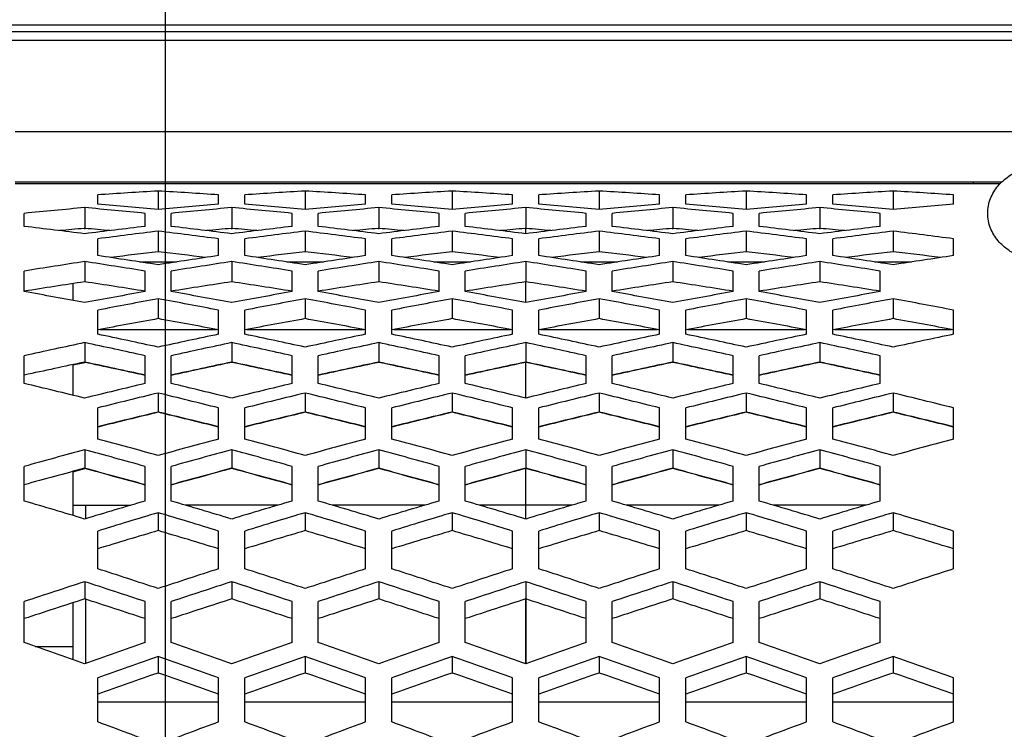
# Model space of a CAD drawing. Header units: millimetres. Extents: x 0 to 420, y 0 to 297.
# Tile 69 of 100: x 202 to 209, y 214 to 219. Entities that reach past the tile are written whole.
import ezdxf

# ---------------------------------------------------------------- set-up
doc = ezdxf.new("R2010")
doc.units = ezdxf.units.MM
doc.header["$LTSCALE"] = 23.1
doc.layers.get('0').update_dxf_attribs({"linetype": 'CONTINUOUS'})
doc.layers.add('03___PRT_ALL_CURVES', color=7, linetype='CONTINUOUS')
doc.layers.add('DIM_PILOTEES', color=7, linetype='CONTINUOUS')
doc.styles.get("Standard").update_dxf_attribs({"font": 'txt', "width": 0.7})
doc.dimstyles.new('DIMSTYLE_5', dxfattribs={"dimtxt": 2.5, "dimasz": 3.5, "dimexe": 2, "dimexo": 0, "dimtad": 1, "dimlfac": 5, "dimdsep": 46, "dimtxsty": 'Standard', "dimblk": '_FILLED', "dimblk1": '_FILLED', "dimblk2": '_FILLED', "dimcen": 0, "dimazin": 2, "dimtp": 0.5, "dimtm": 0.5, "dimtfac": 1, "dimtofl": 0, "dimtmove": 0, "dimatfit": 3, "dimldrblk": '_FILLED', "dimfxl": 0, "dimtolj": 1, "dimarcsym": 0})
doc.dimstyles.new('DIMSTYLE_6', dxfattribs={"dimtxt": 2.5, "dimasz": 3.5, "dimexe": 2, "dimexo": 0, "dimtad": 1, "dimdec": 1, "dimlfac": 5, "dimdsep": 46, "dimtxsty": 'Standard', "dimblk": '_FILLED', "dimblk1": '_FILLED', "dimblk2": '_FILLED', "dimcen": 0, "dimazin": 2, "dimtp": 0.5, "dimtm": 0.5, "dimtfac": 1, "dimtdec": 1, "dimtofl": 0, "dimtmove": 0, "dimatfit": 3, "dimldrblk": '_FILLED', "dimfxl": 0, "dimtolj": 1, "dimarcsym": 0})
doc.dimstyles.new('DIMSTYLE_7', dxfattribs={"dimtxt": 2.5, "dimasz": 3.5, "dimexe": 2, "dimexo": 0, "dimtad": 1, "dimdec": 1, "dimlfac": 5, "dimdsep": 46, "dimtxsty": 'Standard', "dimblk": '_FILLED', "dimblk1": '_FILLED', "dimblk2": '_FILLED', "dimcen": 0, "dimazin": 2, "dimtp": 0.3, "dimtm": 0.3, "dimtfac": 1, "dimtdec": 1, "dimtofl": 0, "dimtmove": 0, "dimatfit": 3, "dimldrblk": '_FILLED', "dimfxl": 0, "dimtolj": 1, "dimarcsym": 0})

# ---------------------------------------------------------------- blocks, each defined once
blk = doc.blocks.new('_FILLED')
at = {"color": 0, "linetype": 'ByBlock'}
blk.add_solid([(0, 0), (-1, 0.1429), (-1, -0.1429)], dxfattribs=at)
blk = doc.blocks.new('*D6')
at = {"layer": 'DIM_PILOTEES', "color": 2, "linetype": 'Continuous'}
for p, q in [((190.4522, 210.298), (190.4522, 242.3919)), ((243.7115, 216.8011), (243.7115, 242.3919)), ((190.4522, 240.3919), (217.0818, 240.3919)), ((243.7115, 240.3919), (217.0818, 240.3919))]:
    blk.add_line(p, q, dxfattribs=at)
at = {"layer": 'DIM_PILOTEES', "color": 2, "linetype": 'Continuous', "xscale": 3.5, "yscale": 3.5, "zscale": 3.5, "rotation": 180}
blk.add_blockref('_FILLED', (190.4522, 240.3919), dxfattribs=at)
at = {"layer": 'DIM_PILOTEES', "color": 2, "linetype": 'Continuous', "xscale": 3.5, "yscale": 3.5, "zscale": 3.5}
blk.add_blockref('_FILLED', (243.7115, 240.3919), dxfattribs=at)
at = {"layer": 'DIM_PILOTEES', "color": 2, "linetype": 'Continuous', "insert": (217.0818, 243.5169), "char_height": 2.5, "width": 13.660714, "attachment_point": 2, "line_spacing_factor": 0.9}
blk.add_mtext('{\\ftxt;\\W0.0001;\\H0.0001;\\~}{\\ftxt;\\W3.6428571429;\\H2.5; }{\\ftxt;\\W0.0001;\\H0.0001;\\~}', dxfattribs=at)
blk = doc.blocks.new('*D7')
at = {"layer": 'DIM_PILOTEES', "color": 2, "linetype": 'Continuous'}
for p, q in [((190.4522, 210.298), (190.4522, 237.3919)), ((230.5015, 217.3631), (230.5015, 237.3919)), ((190.4522, 235.3919), (210.4768, 235.3919)), ((230.5015, 235.3919), (210.4768, 235.3919))]:
    blk.add_line(p, q, dxfattribs=at)
at = {"layer": 'DIM_PILOTEES', "color": 2, "linetype": 'Continuous', "xscale": 3.5, "yscale": 3.5, "zscale": 3.5, "rotation": 180}
blk.add_blockref('_FILLED', (190.4522, 235.3919), dxfattribs=at)
at = {"layer": 'DIM_PILOTEES', "color": 2, "linetype": 'Continuous', "xscale": 3.5, "yscale": 3.5, "zscale": 3.5}
blk.add_blockref('_FILLED', (230.5015, 235.3919), dxfattribs=at)
at = {"layer": 'DIM_PILOTEES', "color": 2, "linetype": 'Continuous', "insert": (210.4768, 238.5169), "char_height": 2.5, "width": 13.928571, "attachment_point": 2, "line_spacing_factor": 0.9}
blk.add_mtext('{\\ftxt;\\W0.0001;\\H0.0001;\\~}{\\ftxt;\\W3.7142857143;\\H2.5; }{\\ftxt;\\W0.0001;\\H0.0001;\\~}', dxfattribs=at)
blk = doc.blocks.new('*D8')
at = {"layer": 'DIM_PILOTEES', "color": 2, "linetype": 'Continuous'}
for p, q in [((202.748, 205.089), (202.748, 232.3919)), ((219.8549, 205.089), (219.8549, 232.3919)), ((202.748, 230.3919), (211.3015, 230.3919)), ((219.8549, 230.3919), (211.3015, 230.3919))]:
    blk.add_line(p, q, dxfattribs=at)
at = {"layer": 'DIM_PILOTEES', "color": 2, "linetype": 'Continuous', "xscale": 3.5, "yscale": 3.5, "zscale": 3.5, "rotation": 180}
blk.add_blockref('_FILLED', (202.748, 230.3919), dxfattribs=at)
at = {"layer": 'DIM_PILOTEES', "color": 2, "linetype": 'Continuous', "xscale": 3.5, "yscale": 3.5, "zscale": 3.5}
blk.add_blockref('_FILLED', (219.8549, 230.3919), dxfattribs=at)
at = {"layer": 'DIM_PILOTEES', "color": 2, "linetype": 'Continuous', "insert": (211.3015, 233.5169), "char_height": 2.5, "width": 10.446429, "attachment_point": 2, "line_spacing_factor": 0.9}
blk.add_mtext('{\\ftxt;\\W0.0001;\\H0.0001;\\~}{\\ftxt;\\W2.7857142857;\\H2.5; }{\\ftxt;\\W0.0001;\\H0.0001;\\~}', dxfattribs=at)

msp = doc.modelspace()

# ---------------------------------------------------------------- linework, layer by layer
at = {"color": 7, "linetype": 'Continuous'}
for p, q in [((209.9015, 219.1724), (200.9104, 219.1724)), ((209.9015, 219.122), (200.9112, 219.122)), ((209.9015, 219.055), (200.9065, 219.055)), ((209.9015, 218.3581), (201.6015, 218.3581)), ((209.1187, 217.9757), (201.6015, 217.9757)), ((209.1054, 217.9622), (201.6015, 217.9622)), ((208.9015, 217.9757), (208.9015, 217.9622)), ((202.2315, 217.807), (202.2315, 217.8776)), ((202.6915, 217.907), (202.6914, 217.7657)), ((202.6915, 217.907), (202.6915, 217.7657)), ((203.1515, 217.807), (203.1515, 217.8776)), ((203.3515, 217.807), (203.3515, 217.8776)), ((203.8115, 217.907), (203.8114, 217.7657)), ((203.8115, 217.907), (203.8115, 217.7657)), ((204.2715, 217.807), (204.2715, 217.8776)), ((204.4715, 217.807), (204.4715, 217.8776)), ((204.9315, 217.907), (204.9314, 217.7657)), ((204.9315, 217.907), (204.9315, 217.7657)), ((205.3915, 217.807), (205.3915, 217.8776)), ((205.5915, 217.807), (205.5915, 217.8776)), ((206.0515, 217.907), (206.0514, 217.7657)), ((206.0515, 217.907), (206.0515, 217.7657)), ((206.5115, 217.807), (206.5115, 217.8776)), ((206.7115, 217.807), (206.7115, 217.8776)), ((207.1715, 217.907), (207.1714, 217.7657)), ((207.1715, 217.907), (207.1715, 217.7657)), ((207.6315, 217.807), (207.6315, 217.8776)), ((207.8315, 217.807), (207.8315, 217.8776)), ((208.2915, 217.907), (208.2914, 217.7657)), ((208.2915, 217.907), (208.2915, 217.7657)), ((208.7515, 217.807), (208.7515, 217.8776)), ((202.1315, 217.7805), (202.1315, 217.6225)), ((203.2515, 217.7805), (203.2515, 217.6225)), ((204.3715, 217.7805), (204.3715, 217.6225)), ((205.4915, 217.7805), (205.4915, 217.6225)), ((206.6115, 217.7805), (206.6115, 217.6225)), ((207.7315, 217.7805), (207.7315, 217.6225)), ((201.6715, 217.637), (201.6715, 217.7366)), ((202.5915, 217.637), (202.5915, 217.7366)), ((202.7915, 217.637), (202.7915, 217.7366)), ((203.7115, 217.637), (203.7115, 217.7366)), ((203.9115, 217.637), (203.9115, 217.7366)), ((204.8315, 217.637), (204.8315, 217.7366)), ((205.0315, 217.637), (205.0315, 217.7366)), ((205.9515, 217.637), (205.9515, 217.7366)), ((206.1515, 217.637), (206.1515, 217.7366)), ((207.0715, 217.637), (207.0715, 217.7366)), ((207.2715, 217.637), (207.2715, 217.7366)), ((208.1915, 217.637), (208.1915, 217.7366)), ((202.1277, 217.6221), (202.1315, 217.6225)), ((202.1315, 217.6225), (202.1352, 217.6221)), ((203.2477, 217.6221), (203.2515, 217.6225)), ((203.2515, 217.6225), (203.2552, 217.6221)), ((204.3677, 217.6221), (204.3715, 217.6225)), ((204.3715, 217.6225), (204.3752, 217.6221)), ((205.4877, 217.6221), (205.4915, 217.6225)), ((205.4915, 217.6225), (205.4952, 217.6221)), ((206.6077, 217.6221), (206.6115, 217.6225)), ((206.6115, 217.6225), (206.6152, 217.6221)), ((207.7277, 217.6221), (207.7315, 217.6225)), ((207.7315, 217.6225), (207.7352, 217.6221)), ((202.6915, 217.601), (202.6915, 217.4446)), ((203.8115, 217.601), (203.8115, 217.4446)), ((204.9315, 217.601), (204.9315, 217.4446)), ((206.0515, 217.601), (206.0515, 217.4446)), ((207.1715, 217.601), (207.1715, 217.4446)), ((208.2915, 217.601), (208.2915, 217.4446)), ((202.2315, 217.4145), (202.2315, 217.5427)), ((203.1515, 217.4145), (203.1515, 217.5427)), ((203.3515, 217.4145), (203.3515, 217.5427)), ((204.2715, 217.4145), (204.2715, 217.5427)), ((204.4715, 217.4145), (204.4715, 217.5427)), ((205.3915, 217.4145), (205.3915, 217.5427)), ((205.5915, 217.4145), (205.5915, 217.5427)), ((206.5115, 217.4145), (206.5115, 217.5427)), ((206.7115, 217.4145), (206.7115, 217.5427)), ((207.6315, 217.4145), (207.6315, 217.5427)), ((207.8315, 217.4145), (207.8315, 217.5427)), ((208.7515, 217.4145), (208.7515, 217.5427)), ((202.1315, 217.3691), (202.1315, 217.2149)), ((202.5509, 217.3663), (202.8321, 217.3663)), ((203.2515, 217.3691), (203.2515, 217.2149)), ((203.6709, 217.3663), (203.9521, 217.3663)), ((204.3715, 217.3691), (204.3715, 217.2149)), ((204.7909, 217.3663), (205.0721, 217.3663)), ((205.4915, 217.3691), (205.4915, 217.2154)), ((205.9109, 217.3663), (206.1921, 217.3663)), ((206.6115, 217.3691), (206.6115, 217.2149)), ((207.0309, 217.3663), (207.3121, 217.3663)), ((207.7315, 217.3691), (207.7315, 217.2149)), ((208.1509, 217.3663), (208.4321, 217.3663)), ((201.6715, 217.1401), (201.6715, 217.2966)), ((202.5915, 217.1401), (202.5915, 217.2966)), ((202.7915, 217.1401), (202.7915, 217.2966)), ((203.7115, 217.1401), (203.7115, 217.2966)), ((203.9115, 217.1401), (203.9115, 217.2966)), ((204.8315, 217.1401), (204.8315, 217.2966)), ((205.0315, 217.1401), (205.0315, 217.2966)), ((205.9515, 217.1401), (205.9515, 217.2966)), ((206.1515, 217.1401), (206.1515, 217.2966)), ((207.0715, 217.1401), (207.0715, 217.2966)), ((207.2715, 217.1401), (207.2715, 217.2966)), ((208.1915, 217.1401), (208.1915, 217.2966)), ((202.0415, 217.2011), (202.0415, 217.0728)), ((202.6915, 217.0855), (202.6915, 216.9339)), ((203.8115, 217.0855), (203.8115, 216.9339)), ((204.9315, 217.0855), (204.9315, 216.9339)), ((206.0515, 217.0855), (206.0515, 216.9339)), ((207.1715, 217.0855), (207.1715, 216.9339)), ((208.2915, 217.0855), (208.2915, 216.9339)), ((202.2315, 216.8147), (202.2315, 216.999)), ((203.1515, 216.8147), (203.1515, 216.999)), ((203.3515, 216.8147), (203.3515, 216.999)), ((204.2715, 216.8147), (204.2715, 216.999)), ((204.4715, 216.8147), (204.4715, 216.999)), ((205.3915, 216.8147), (205.3915, 216.999)), ((205.5915, 216.8147), (205.5915, 216.999)), ((206.5115, 216.8147), (206.5115, 216.999)), ((206.7115, 216.8147), (206.7115, 216.999)), ((207.6315, 216.8147), (207.6315, 216.999)), ((207.8315, 216.8147), (207.8315, 216.999)), ((208.7515, 216.8147), (208.7515, 216.999)), ((202.2477, 216.8512), (203.1352, 216.8512)), ((203.3677, 216.8512), (204.2552, 216.8512)), ((204.4877, 216.8512), (205.3752, 216.8512)), ((205.6077, 216.8512), (206.4952, 216.8512)), ((206.7277, 216.8512), (207.6152, 216.8512)), ((207.8477, 216.8512), (208.7352, 216.8512)), ((202.1315, 216.7511), (202.1315, 216.6026)), ((203.2515, 216.7511), (203.2515, 216.6026)), ((204.3715, 216.7511), (204.3715, 216.6026)), ((205.4915, 216.7511), (205.4915, 216.6032)), ((206.6115, 216.7511), (206.6115, 216.6026)), ((207.7315, 216.7511), (207.7315, 216.6026)), ((201.6715, 216.4394), (201.6715, 216.6508)), ((202.5915, 216.4394), (202.5915, 216.6508)), ((202.7915, 216.4394), (202.7915, 216.6508)), ((203.7115, 216.4394), (203.7115, 216.6508)), ((203.9115, 216.4394), (203.9115, 216.6508)), ((204.8315, 216.4394), (204.8315, 216.6508)), ((205.0315, 216.4394), (205.0315, 216.6508)), ((205.9515, 216.4394), (205.9515, 216.6508)), ((206.1515, 216.4394), (206.1515, 216.6508)), ((207.0715, 216.4394), (207.0715, 216.6508)), ((207.2715, 216.4394), (207.2715, 216.6508)), ((208.1915, 216.4394), (208.1915, 216.6508)), ((202.0415, 216.5814), (202.1315, 216.6005)), ((202.0415, 216.5834), (202.0415, 216.3501)), ((202.6915, 216.367), (202.6915, 216.2219)), ((203.8115, 216.367), (203.8115, 216.2219)), ((204.9315, 216.367), (204.9315, 216.2219)), ((206.0515, 216.367), (206.0515, 216.2219)), ((207.1715, 216.367), (207.1715, 216.2219)), ((208.2915, 216.367), (208.2915, 216.2219)), ((202.2315, 216.0152), (202.2315, 216.2532)), ((203.1515, 216.0152), (203.1515, 216.2532)), ((203.3515, 216.0152), (203.3515, 216.2532)), ((204.2715, 216.0152), (204.2715, 216.2532)), ((204.4715, 216.0152), (204.4715, 216.2532)), ((205.3915, 216.0152), (205.3915, 216.2532)), ((205.5915, 216.0152), (205.5915, 216.2532)), ((206.5115, 216.0152), (206.5115, 216.2532)), ((206.7115, 216.0152), (206.7115, 216.2532)), ((207.6315, 216.0152), (207.6315, 216.2532)), ((207.8315, 216.0152), (207.8315, 216.2532)), ((208.7515, 216.0152), (208.7515, 216.2532)), ((202.1315, 215.9342), (202.1315, 215.7932)), ((203.2515, 215.9342), (203.2515, 215.7932)), ((204.3715, 215.9342), (204.3715, 215.7932)), ((205.4915, 215.9342), (205.4915, 215.7936)), ((206.6115, 215.9342), (206.6115, 215.7932)), ((207.7315, 215.9342), (207.7315, 215.7932)), ((201.6715, 215.5435), (201.6715, 215.8074)), ((202.0415, 215.7668), (202.1315, 215.7911)), ((202.0415, 215.7668), (202.1315, 215.7911)), ((202.0415, 215.7688), (202.0415, 215.4334)), ((202.5915, 215.5435), (202.5915, 215.8074)), ((202.7915, 215.5435), (202.7915, 215.8074)), ((203.7115, 215.5435), (203.7115, 215.8074)), ((203.9115, 215.5435), (203.9115, 215.8074)), ((204.8315, 215.5435), (204.8315, 215.8074)), ((205.0315, 215.5435), (205.0315, 215.8074)), ((205.9515, 215.5435), (205.9515, 215.8074)), ((206.1515, 215.5435), (206.1515, 215.8074)), ((207.0715, 215.5435), (207.0715, 215.8074)), ((207.2715, 215.5435), (207.2715, 215.8074)), ((208.1915, 215.5435), (208.1915, 215.8074)), ((202.0415, 215.5112), (202.4822, 215.5112)), ((202.1415, 215.4093), (202.1415, 215.5112)), ((202.6915, 215.4542), (202.6915, 215.3176)), ((203.6022, 215.5112), (202.9007, 215.5112)), ((203.8115, 215.4542), (203.8115, 215.3176)), ((204.7222, 215.5112), (204.0207, 215.5112)), ((204.9315, 215.4542), (204.9315, 215.3176)), ((205.8422, 215.5112), (205.1407, 215.5112)), ((206.0515, 215.4542), (206.0515, 215.3176)), ((206.9622, 215.5112), (206.2607, 215.5112)), ((207.1715, 215.4542), (207.1715, 215.3176)), ((208.0822, 215.5112), (207.3807, 215.5112)), ((208.2915, 215.4542), (208.2915, 215.3176)), ((202.2315, 215.0258), (202.2315, 215.3147)), ((203.1515, 215.0258), (203.1515, 215.3147)), ((203.3515, 215.0258), (203.3515, 215.3147)), ((204.2715, 215.0258), (204.2715, 215.3147)), ((204.4715, 215.0258), (204.4715, 215.3147)), ((205.3915, 215.0258), (205.3915, 215.3147)), ((205.5915, 215.0258), (205.5915, 215.3147)), ((206.5115, 215.0258), (206.5115, 215.3147)), ((206.7115, 215.0258), (206.7115, 215.3147)), ((207.6315, 215.0258), (207.6315, 215.3147)), ((207.8315, 215.0258), (207.8315, 215.3147)), ((208.7515, 215.0258), (208.7515, 215.3147)), ((202.1315, 214.9284), (202.1315, 214.7966)), ((203.2515, 214.9284), (203.2515, 214.7966)), ((204.3715, 214.9284), (204.3715, 214.7966)), ((205.4915, 214.9284), (205.4915, 214.7968)), ((206.6115, 214.9284), (206.6115, 214.7966)), ((207.7315, 214.9284), (207.7315, 214.7966)), ((201.6715, 214.4637), (201.6715, 214.7767)), ((202.1415, 214.3058), (202.1415, 214.7934)), ((202.5915, 214.4637), (202.5915, 214.7767)), ((202.7915, 214.4637), (202.7915, 214.7767)), ((203.7115, 214.4637), (203.7115, 214.7767)), ((203.9115, 214.4637), (203.9115, 214.7767)), ((204.8315, 214.4637), (204.8315, 214.7767)), ((205.0315, 214.4637), (205.0315, 214.7767)), ((205.9515, 214.4637), (205.9515, 214.7767)), ((206.1515, 214.4637), (206.1515, 214.7767)), ((207.0715, 214.4637), (207.0715, 214.7767)), ((207.2715, 214.4637), (207.2715, 214.7767)), ((208.1915, 214.4637), (208.1915, 214.7767)), ((202.0415, 214.7675), (202.0415, 214.3341)), ((201.7552, 214.4346), (202.0415, 214.4346)), ((202.6915, 214.3585), (202.6915, 214.232)), ((203.8115, 214.3585), (203.8115, 214.232)), ((204.9315, 214.3585), (204.9315, 214.232)), ((206.0515, 214.3585), (206.0515, 214.232)), ((207.1715, 214.3585), (207.1715, 214.232)), ((208.2915, 214.3585), (208.2915, 214.232)), ((202.2315, 213.8589), (202.2315, 214.195)), ((203.1515, 213.8589), (203.1515, 214.195)), ((203.3515, 213.8589), (203.3515, 214.195)), ((204.2715, 213.8589), (204.2715, 214.195)), ((204.4715, 213.8589), (204.4715, 214.195)), ((205.3915, 213.8589), (205.3915, 214.195)), ((205.5915, 213.8589), (205.5915, 214.195)), ((206.5115, 213.8589), (206.5115, 214.195)), ((206.7115, 213.8589), (206.7115, 214.195)), ((207.6315, 213.8589), (207.6315, 214.195)), ((207.8315, 213.8589), (207.8315, 214.195)), ((208.7515, 213.8589), (208.7515, 214.195)), ((202.2315, 214.0112), (203.1515, 214.0112)), ((203.3515, 214.0112), (204.2715, 214.0112)), ((204.4715, 214.0112), (205.3915, 214.0112)), ((205.5915, 214.0112), (206.5115, 214.0112)), ((206.7115, 214.0112), (207.6315, 214.0112)), ((207.8315, 214.0112), (208.7515, 214.0112))]:
    msp.add_line(p, q, dxfattribs=at)
at = {"color": 4, "linetype": 'Continuous'}
for p, q in [((205.4915, 217.5818), (205.4915, 217.6225)), ((205.4915, 217.0562), (205.4915, 217.2154)), ((205.4915, 216.3284), (205.4915, 216.6032)), ((205.4915, 215.408), (205.4915, 215.7936)), ((205.4915, 214.3028), (205.4915, 214.7968))]:
    msp.add_line(p, q, dxfattribs=at)
at = {"color": 7, "linetype": 'Continuous'}
for centre, radius, start, end in [((205.8501, 164.7637), 53.2371, 93.40149, 93.89756), ((199.5328, 164.7637), 53.2371, 86.10244, 86.59851), ((206.9701, 164.7637), 53.2371, 93.40149, 93.89756), ((200.6528, 164.7637), 53.2371, 86.10244, 86.59851), ((208.0901, 164.7637), 53.2371, 93.40149, 93.89756), ((201.7728, 164.7637), 53.2371, 86.10244, 86.59851), ((209.2101, 164.7637), 53.2371, 93.40149, 93.89756), ((202.8928, 164.7637), 53.2371, 86.10244, 86.59851), ((210.3301, 164.7637), 53.2371, 93.40149, 93.89756), ((204.0128, 164.7637), 53.2371, 86.10244, 86.59851), ((211.4501, 164.7637), 53.2371, 93.40149, 93.89756), ((205.1328, 164.7637), 53.2371, 86.10244, 86.59851), ((207.0363, 163.9443), 54.0592, 95.20563, 95.69538), ((197.2267, 163.9443), 54.0592, 84.30462, 84.79437), ((197.6434, 164.1156), 53.8871, 84.62472, 85.11578), ((207.7395, 164.1156), 53.8871, 94.88422, 95.37528), ((208.1563, 163.9443), 54.0592, 95.20563, 95.69538), ((198.3467, 163.9443), 54.0592, 84.30462, 84.79437), ((198.7634, 164.1156), 53.8871, 84.62472, 85.11578), ((208.8595, 164.1156), 53.8871, 94.88422, 95.37528), ((209.2763, 163.9443), 54.0592, 95.20563, 95.69538), ((199.4667, 163.9443), 54.0592, 84.30462, 84.79437), ((199.8834, 164.1156), 53.8871, 84.62472, 85.11578), ((209.9795, 164.1156), 53.8871, 94.88422, 95.37528), ((210.3963, 163.9443), 54.0592, 95.20563, 95.69538), ((200.5867, 163.9443), 54.0592, 84.30462, 84.79437), ((201.0034, 164.1156), 53.8871, 84.62472, 85.11578), ((211.0995, 164.1156), 53.8871, 94.88422, 95.37528), ((211.5163, 163.9443), 54.0592, 95.20563, 95.69538), ((201.7067, 163.9443), 54.0592, 84.30462, 84.79437), ((202.1234, 164.1156), 53.8871, 84.62472, 85.11578), ((212.2195, 164.1156), 53.8871, 94.88422, 95.37528), ((212.6363, 163.9443), 54.0592, 95.20563, 95.69538), ((202.8267, 163.9443), 54.0592, 84.30462, 84.79437), ((203.2434, 164.1156), 53.8871, 84.62472, 85.11578), ((213.3395, 164.1156), 53.8871, 94.88422, 95.37528), ((195.2868, 163.0189), 54.99, 82.84977, 83.33257), ((207.0288, 163.3703), 54.4727, 95.16204, 95.35973), ((208.9761, 163.0189), 54.99, 96.66743, 97.15023), ((197.2341, 163.3703), 54.4727, 84.64027, 84.83796), ((196.4068, 163.0189), 54.99, 82.84977, 83.33257), ((208.1488, 163.3703), 54.4727, 95.16204, 95.35973), ((210.0961, 163.0189), 54.99, 96.66743, 97.15023), ((198.3541, 163.3703), 54.4727, 84.64027, 84.83796), ((197.5268, 163.0189), 54.99, 82.84977, 83.33257), ((209.2688, 163.3703), 54.4727, 95.16204, 95.35973), ((211.2161, 163.0189), 54.99, 96.66743, 97.15023), ((199.4741, 163.3703), 54.4727, 84.64027, 84.83796), ((198.6468, 163.0189), 54.99, 82.84977, 83.33257), ((210.3888, 163.3703), 54.4727, 95.16204, 95.35973), ((212.3361, 163.0189), 54.99, 96.66743, 97.15023), ((200.5941, 163.3703), 54.4727, 84.64027, 84.83796), ((199.7668, 163.0189), 54.99, 82.84977, 83.33257), ((211.5088, 163.3703), 54.4727, 95.16204, 95.35973), ((213.4561, 163.0189), 54.99, 96.66743, 97.15023), ((201.7141, 163.3703), 54.4727, 84.64027, 84.83796), ((200.8868, 163.0189), 54.99, 82.84977, 83.33257), ((212.6288, 163.3703), 54.4727, 95.16204, 95.35973), ((214.5761, 163.0189), 54.99, 96.66743, 97.15023), ((202.8341, 163.3703), 54.4727, 84.64027, 84.83796), ((209.4059, 162.7861), 55.2246, 96.98351, 97.46458), ((195.9771, 162.7861), 55.2246, 82.53542, 83.01649), ((210.5259, 162.7861), 55.2246, 96.98351, 97.46458), ((197.0971, 162.7861), 55.2246, 82.53542, 83.01649), ((211.6459, 162.7861), 55.2246, 96.98351, 97.46458), ((198.2171, 162.7861), 55.2246, 82.53542, 83.01649), ((212.7659, 162.7861), 55.2246, 96.98351, 97.46458), ((199.3371, 162.7861), 55.2246, 82.53542, 83.01649), ((213.8859, 162.7861), 55.2246, 96.98351, 97.46458), ((200.4571, 162.7861), 55.2246, 82.53542, 83.01649), ((215.0059, 162.7861), 55.2246, 96.98351, 97.46458), ((201.5771, 162.7861), 55.2246, 82.53542, 83.01649), ((193.9683, 161.5741), 56.4485, 81.1103, 81.58258), ((209.3996, 162.1733), 55.6769, 96.91996, 97.29392), ((195.9834, 162.1733), 55.6769, 82.70608, 83.08004), ((211.4146, 161.5741), 56.4485, 98.41742, 98.8897), ((195.0883, 161.5741), 56.4485, 81.1103, 81.58258), ((210.5196, 162.1733), 55.6769, 96.91996, 97.29392), ((197.1034, 162.1733), 55.6769, 82.70608, 83.08004), ((212.5346, 161.5741), 56.4485, 98.41742, 98.8897), ((196.2083, 161.5741), 56.4485, 81.1103, 81.58258), ((211.6396, 162.1733), 55.6769, 96.91996, 97.29392), ((198.2234, 162.1733), 55.6769, 82.70608, 83.08004), ((213.6546, 161.5741), 56.4485, 98.41742, 98.8897), ((197.3283, 161.5741), 56.4485, 81.1103, 81.58258), ((212.7596, 162.1733), 55.6769, 96.91996, 97.29392), ((199.3434, 162.1733), 55.6769, 82.70608, 83.08004), ((214.7746, 161.5741), 56.4485, 98.41742, 98.8897), ((198.4483, 161.5741), 56.4485, 81.1103, 81.58258), ((213.8796, 162.1733), 55.6769, 96.91996, 97.29392), ((200.4634, 162.1733), 55.6769, 82.70608, 83.08004), ((215.8946, 161.5741), 56.4485, 98.41742, 98.8897), ((199.5683, 161.5741), 56.4485, 81.1103, 81.58258), ((214.9996, 162.1733), 55.6769, 96.91996, 97.29392), ((201.5834, 162.1733), 55.6769, 82.70608, 83.08004), ((217.0146, 161.5741), 56.4485, 98.41742, 98.8897), ((210.7414, 161.2775), 56.7486, 98.72668, 99.19686), ((193.5215, 161.2775), 56.7486, 80.80314, 81.27332), ((211.8614, 161.2775), 56.7486, 98.72668, 99.19686), ((194.6415, 161.2775), 56.7486, 80.80314, 81.27332), ((212.9814, 161.2775), 56.7486, 98.72668, 99.19686), ((195.7615, 161.2775), 56.7486, 80.80314, 81.27332), ((214.1014, 161.2775), 56.7486, 98.72668, 99.19686), ((196.8815, 161.2775), 56.7486, 80.80314, 81.27332), ((215.2214, 161.2775), 56.7486, 98.72668, 99.19686), ((198.0015, 161.2775), 56.7486, 80.80314, 81.27332), ((216.3414, 161.2775), 56.7486, 98.72668, 99.19686), ((199.1215, 161.2775), 56.7486, 80.80314, 81.27332), ((210.7381, 160.6246), 57.2411, 98.64768, 99.11371), ((193.5248, 160.6246), 57.2411, 80.88629, 81.35232), ((211.8581, 160.6246), 57.2411, 98.64768, 99.11371), ((194.6448, 160.6246), 57.2411, 80.88629, 81.35232), ((212.9781, 160.6246), 57.2411, 98.64768, 99.11371), ((195.7648, 160.6246), 57.2411, 80.88629, 81.35232), ((214.0981, 160.6246), 57.2411, 98.64768, 99.11371), ((196.8848, 160.6246), 57.2411, 80.88629, 81.35232), ((215.2181, 160.6246), 57.2411, 98.64768, 99.11371), ((198.0048, 160.6246), 57.2411, 80.88629, 81.35232), ((216.3381, 160.6246), 57.2411, 98.64768, 99.11371), ((199.1248, 160.6246), 57.2411, 80.88629, 81.35232), ((191.4245, 159.7662), 58.2818, 79.414074, 79.873782), ((212.8384, 159.7662), 58.2818, 100.126218, 100.585926), ((192.5445, 159.7662), 58.2818, 79.414074, 79.873782), ((213.9584, 159.7662), 58.2818, 100.126218, 100.585926), ((193.6645, 159.7662), 58.2818, 79.414074, 79.873782), ((215.0784, 159.7662), 58.2818, 100.126218, 100.585926), ((194.7845, 159.7662), 58.2818, 79.414074, 79.873782), ((216.1984, 159.7662), 58.2818, 100.126218, 100.585926), ((195.9045, 159.7662), 58.2818, 79.414074, 79.873782), ((217.3184, 159.7662), 58.2818, 100.126218, 100.585926), ((197.0245, 159.7662), 58.2818, 79.414074, 79.873782), ((218.4384, 159.7662), 58.2818, 100.126218, 100.585926), ((213.3067, 159.4026), 58.6515, 100.427317, 100.88457), ((192.0762, 159.4026), 58.6515, 79.11543, 79.572683), ((214.4267, 159.4026), 58.6515, 100.427317, 100.88457), ((193.1962, 159.4026), 58.6515, 79.11543, 79.572683), ((215.5467, 159.4026), 58.6515, 100.427317, 100.88457), ((194.3162, 159.4026), 58.6515, 79.11543, 79.572683), ((216.6667, 159.4026), 58.6515, 100.427317, 100.88457), ((195.4362, 159.4026), 58.6515, 79.11543, 79.572683), ((217.7867, 159.4026), 58.6515, 100.427317, 100.88457), ((196.5562, 159.4026), 58.6515, 79.11543, 79.572683), ((218.9067, 159.4026), 58.6515, 100.427317, 100.88457), ((197.6762, 159.4026), 58.6515, 79.11543, 79.572683), ((213.3005, 158.7488), 59.1444, 100.333414, 100.786715), ((192.0824, 158.7488), 59.1444, 79.213285, 79.666586), ((214.4205, 158.7488), 59.1444, 100.333414, 100.786715), ((193.2024, 158.7488), 59.1444, 79.213285, 79.666586), ((215.5405, 158.7488), 59.1444, 100.333414, 100.786715), ((194.3224, 158.7488), 59.1444, 79.213285, 79.666586), ((216.6605, 158.7488), 59.1444, 100.333414, 100.786715), ((195.4424, 158.7488), 59.1444, 79.213285, 79.666586), ((217.7805, 158.7488), 59.1444, 100.333414, 100.786715), ((196.5624, 158.7488), 59.1444, 79.213285, 79.666586), ((218.9005, 158.7488), 59.1444, 100.333414, 100.786715), ((197.6824, 158.7488), 59.1444, 79.213285, 79.666586), ((189.8702, 157.5753), 60.5154, 77.768169, 78.213442), ((215.5127, 157.5753), 60.5154, 101.786558, 102.231831), ((190.9902, 157.5753), 60.5154, 77.768169, 78.213442), ((216.6327, 157.5753), 60.5154, 101.786558, 102.231831), ((192.1102, 157.5753), 60.5154, 77.768169, 78.213442), ((217.7527, 157.5753), 60.5154, 101.786558, 102.231831), ((193.2302, 157.5753), 60.5154, 77.768169, 78.213442), ((218.8727, 157.5753), 60.5154, 101.786558, 102.231831), ((194.3502, 157.5753), 60.5154, 77.768169, 78.213442), ((219.9927, 157.5753), 60.5154, 101.786558, 102.231831), ((195.4702, 157.5753), 60.5154, 77.768169, 78.213442), ((221.1127, 157.5753), 60.5154, 101.786558, 102.231831), ((214.8872, 157.1407), 60.96, 102.078268, 102.520776), ((189.3757, 157.1407), 60.96, 77.479224, 77.921732), ((216.0072, 157.1407), 60.96, 102.078268, 102.520776), ((190.4957, 157.1407), 60.96, 77.479224, 77.921732), ((217.1272, 157.1407), 60.96, 102.078268, 102.520776), ((191.6157, 157.1407), 60.96, 77.479224, 77.921732), ((218.2472, 157.1407), 60.96, 102.078268, 102.520776), ((192.7357, 157.1407), 60.96, 77.479224, 77.921732), ((219.3672, 157.1407), 60.96, 102.078268, 102.520776), ((193.8557, 157.1407), 60.96, 77.479224, 77.921732), ((220.4872, 157.1407), 60.96, 102.078268, 102.520776), ((194.9757, 157.1407), 60.96, 77.479224, 77.921732), ((214.8771, 156.4855), 61.4533, 101.970212, 102.408984), ((189.3858, 156.4855), 61.4533, 77.591016, 78.029788), ((189.3856, 156.4832), 61.4537, 77.590815, 78.029586), ((215.9971, 156.4855), 61.4533, 101.970212, 102.408984), ((215.9974, 156.4832), 61.4537, 101.970414, 102.409185), ((190.5058, 156.4855), 61.4533, 77.591016, 78.029788), ((190.5056, 156.4832), 61.4537, 77.590815, 78.029586), ((217.1171, 156.4855), 61.4533, 101.970212, 102.408984), ((217.1174, 156.4832), 61.4537, 101.970414, 102.409185), ((191.6258, 156.4855), 61.4533, 77.591016, 78.029788), ((191.6256, 156.4832), 61.4537, 77.590815, 78.029586), ((218.2371, 156.4855), 61.4533, 101.970212, 102.408984), ((218.2374, 156.4832), 61.4537, 101.970414, 102.409185), ((192.7458, 156.4855), 61.4533, 77.591016, 78.029788), ((192.7456, 156.4832), 61.4537, 77.590815, 78.029586), ((219.3571, 156.4855), 61.4533, 101.970212, 102.408984), ((219.3574, 156.4832), 61.4537, 101.970414, 102.409185), ((193.8658, 156.4855), 61.4533, 77.591016, 78.029788), ((193.8656, 156.4832), 61.4537, 77.590815, 78.029586), ((220.4771, 156.4855), 61.4533, 101.970212, 102.408984), ((220.4774, 156.4832), 61.4537, 101.970414, 102.409185), ((194.9858, 156.4855), 61.4533, 77.591016, 78.029788), ((194.9856, 156.4832), 61.4537, 77.590815, 78.029586), ((187.0379, 154.9758), 63.1815, 76.178876, 76.60807), ((217.225, 154.9758), 63.1815, 103.39193, 103.821124), ((188.1579, 154.9758), 63.1815, 76.178876, 76.60807), ((218.345, 154.9758), 63.1815, 103.39193, 103.821124), ((189.2779, 154.9758), 63.1815, 76.178876, 76.60807), ((219.465, 154.9758), 63.1815, 103.39193, 103.821124), ((190.3979, 154.9758), 63.1815, 76.178876, 76.60807), ((220.585, 154.9758), 63.1815, 103.39193, 103.821124), ((191.5179, 154.9758), 63.1815, 76.178876, 76.60807), ((221.705, 154.9758), 63.1815, 103.39193, 103.821124), ((192.6379, 154.9758), 63.1815, 76.178876, 76.60807), ((222.825, 154.9758), 63.1815, 103.39193, 103.821124), ((217.7509, 154.4648), 63.7076, 103.67317, 104.099329), ((187.632, 154.4648), 63.7076, 75.900671, 76.32683), ((218.8709, 154.4648), 63.7076, 103.67317, 104.099329), ((188.752, 154.4648), 63.7076, 75.900671, 76.32683), ((219.9909, 154.4648), 63.7076, 103.67317, 104.099329), ((189.872, 154.4648), 63.7076, 75.900671, 76.32683), ((221.1109, 154.4648), 63.7076, 103.67317, 104.099329), ((190.992, 154.4648), 63.7076, 75.900671, 76.32683), ((222.2309, 154.4648), 63.7076, 103.67317, 104.099329), ((192.112, 154.4648), 63.7076, 75.900671, 76.32683), ((223.3509, 154.4648), 63.7076, 103.67317, 104.099329), ((193.232, 154.4648), 63.7076, 75.900671, 76.32683), ((217.7355, 153.8077), 64.2017, 103.551776, 103.974432), ((217.7357, 153.8054), 64.202, 103.551971, 103.974625), ((187.6475, 153.8077), 64.2017, 76.025568, 76.448224), ((187.6472, 153.8054), 64.202, 76.025375, 76.448029), ((218.8555, 153.8077), 64.2017, 103.551776, 103.974432), ((218.8557, 153.8054), 64.202, 103.551971, 103.974625), ((188.7675, 153.8077), 64.2017, 76.025568, 76.448224), ((188.7672, 153.8054), 64.202, 76.025375, 76.448029), ((219.9755, 153.8077), 64.2017, 103.551776, 103.974432), ((219.9757, 153.8054), 64.202, 103.551971, 103.974625), ((189.8875, 153.8077), 64.2017, 76.025568, 76.448224), ((189.8872, 153.8054), 64.202, 76.025375, 76.448029), ((221.0955, 153.8077), 64.2017, 103.551776, 103.974432), ((221.0957, 153.8054), 64.202, 103.551971, 103.974625), ((191.0075, 153.8077), 64.2017, 76.025568, 76.448224), ((191.0072, 153.8054), 64.202, 76.025375, 76.448029), ((222.2155, 153.8077), 64.2017, 103.551776, 103.974432), ((222.2157, 153.8054), 64.202, 103.551971, 103.974625), ((192.1275, 153.8077), 64.2017, 76.025568, 76.448224), ((192.1272, 153.8054), 64.202, 76.025375, 76.448029), ((223.3355, 153.8077), 64.2017, 103.551776, 103.974432), ((223.3357, 153.8054), 64.202, 103.551971, 103.974625), ((193.2475, 153.8077), 64.2017, 76.025568, 76.448224), ((193.2472, 153.8054), 64.202, 76.025375, 76.448029), ((185.1372, 151.935), 66.321, 74.651676, 75.063373), ((220.2457, 151.935), 66.321, 104.936627, 105.348324), ((186.2572, 151.935), 66.321, 74.651676, 75.063373), ((221.3657, 151.935), 66.321, 104.936627, 105.348324), ((187.3772, 151.935), 66.321, 74.651676, 75.063373), ((222.4857, 151.935), 66.321, 104.936627, 105.348324), ((188.4972, 151.935), 66.321, 74.651676, 75.063373), ((223.6057, 151.935), 66.321, 104.936627, 105.348324), ((189.6172, 151.935), 66.321, 74.651676, 75.063373), ((224.7257, 151.935), 66.321, 104.936627, 105.348324), ((190.7372, 151.935), 66.321, 74.651676, 75.063373), ((225.8457, 151.935), 66.321, 104.936627, 105.348324), ((219.6889, 151.3409), 66.937, 105.206462, 105.614892), ((184.574, 151.3409), 66.937, 74.385108, 74.793538), ((220.8089, 151.3409), 66.937, 105.206462, 105.614892), ((185.694, 151.3409), 66.937, 74.385108, 74.793538), ((221.9289, 151.3409), 66.937, 105.206462, 105.614892), ((186.814, 151.3409), 66.937, 74.385108, 74.793538), ((223.0489, 151.3409), 66.937, 105.206462, 105.614892), ((187.934, 151.3409), 66.937, 74.385108, 74.793538), ((224.1689, 151.3409), 66.937, 105.206462, 105.614892), ((189.054, 151.3409), 66.937, 74.385108, 74.793538), ((225.2889, 151.3409), 66.937, 105.206462, 105.614892), ((190.174, 151.3409), 66.937, 74.385108, 74.793538), ((219.6666, 150.6811), 67.4319, 105.072594, 105.477763), ((184.5963, 150.6811), 67.4319, 74.522237, 74.927406), ((184.596, 150.6787), 67.4323, 74.522052, 74.927219), ((220.7866, 150.6811), 67.4319, 105.072594, 105.477763), ((220.7869, 150.6787), 67.4323, 105.072781, 105.477948), ((185.7163, 150.6811), 67.4319, 74.522237, 74.927406), ((185.716, 150.6787), 67.4323, 74.522052, 74.927219), ((221.9066, 150.6811), 67.4319, 105.072594, 105.477763), ((221.9069, 150.6787), 67.4323, 105.072781, 105.477948), ((186.8363, 150.6811), 67.4319, 74.522237, 74.927406), ((186.836, 150.6787), 67.4323, 74.522052, 74.927219), ((223.0266, 150.6811), 67.4319, 105.072594, 105.477763), ((223.0269, 150.6787), 67.4323, 105.072781, 105.477948), ((187.9563, 150.6811), 67.4319, 74.522237, 74.927406), ((187.956, 150.6787), 67.4323, 74.522052, 74.927219), ((224.1466, 150.6811), 67.4319, 105.072594, 105.477763), ((224.1469, 150.6787), 67.4323, 105.072781, 105.477948), ((189.0763, 150.6811), 67.4319, 74.522237, 74.927406), ((189.076, 150.6787), 67.4323, 74.522052, 74.927219), ((225.2666, 150.6811), 67.4319, 105.072594, 105.477763), ((225.2669, 150.6787), 67.4323, 105.072781, 105.477948), ((190.1963, 150.6811), 67.4319, 74.522237, 74.927406), ((190.196, 150.6787), 67.4323, 74.522052, 74.927219), ((181.8933, 148.4113), 69.985, 73.191241, 73.58424), ((222.3696, 148.4113), 69.985, 106.41576, 106.808759), ((183.0133, 148.4113), 69.985, 73.191241, 73.58424), ((223.4896, 148.4113), 69.985, 106.41576, 106.808759), ((184.1333, 148.4113), 69.985, 73.191241, 73.58424), ((224.6096, 148.4113), 69.985, 106.41576, 106.808759), ((185.2533, 148.4113), 69.985, 73.191241, 73.58424), ((225.7296, 148.4113), 69.985, 106.41576, 106.808759), ((186.3733, 148.4113), 69.985, 73.191241, 73.58424), ((226.8496, 148.4113), 69.985, 106.41576, 106.808759), ((187.4933, 148.4113), 69.985, 73.191241, 73.58424), ((227.9696, 148.4113), 69.985, 106.41576, 106.808759), ((222.9768, 147.7255), 70.7013, 106.673398, 107.06294), ((182.4062, 147.7255), 70.7013, 72.93706, 73.326602), ((224.0968, 147.7255), 70.7013, 106.673398, 107.06294), ((183.5262, 147.7255), 70.7013, 72.93706, 73.326602), ((225.2168, 147.7255), 70.7013, 106.673398, 107.06294), ((184.6462, 147.7255), 70.7013, 72.93706, 73.326602), ((226.3368, 147.7255), 70.7013, 106.673398, 107.06294), ((185.7662, 147.7255), 70.7013, 72.93706, 73.326602), ((227.4568, 147.7255), 70.7013, 106.673398, 107.06294), ((186.8862, 147.7255), 70.7013, 72.93706, 73.326602), ((228.5768, 147.7255), 70.7013, 106.673398, 107.06294), ((188.0062, 147.7255), 70.7013, 72.93706, 73.326602), ((222.9459, 147.062), 71.1973, 106.527949, 106.914477), ((182.437, 147.062), 71.1973, 73.085523, 73.472051), ((224.0659, 147.062), 71.1973, 106.527949, 106.914477), ((183.557, 147.062), 71.1973, 73.085523, 73.472051), ((225.1859, 147.062), 71.1973, 106.527949, 106.914477), ((184.677, 147.062), 71.1973, 73.085523, 73.472051), ((226.3059, 147.062), 71.1973, 106.527949, 106.914477), ((185.797, 147.062), 71.1973, 73.085523, 73.472051), ((227.4259, 147.062), 71.1973, 106.527949, 106.914477), ((186.917, 147.062), 71.1973, 73.085523, 73.472051), ((228.5459, 147.062), 71.1973, 106.527949, 106.914477), ((188.037, 147.062), 71.1973, 73.085523, 73.472051), ((179.5062, 144.3518), 74.2378, 71.801445, 72.174763), ((225.8767, 144.3518), 74.2378, 107.825237, 108.198555), ((180.6262, 144.3518), 74.2378, 71.801445, 72.174763), ((226.9967, 144.3518), 74.2378, 107.825237, 108.198555), ((181.7462, 144.3518), 74.2378, 71.801445, 72.174763), ((228.1167, 144.3518), 74.2378, 107.825237, 108.198555), ((182.8662, 144.3518), 74.2378, 71.801445, 72.174763), ((229.2367, 144.3518), 74.2378, 107.825237, 108.198555), ((183.9862, 144.3518), 74.2378, 71.801445, 72.174763), ((230.3567, 144.3518), 74.2378, 107.825237, 108.198555), ((185.1062, 144.3518), 74.2378, 71.801445, 72.174763), ((231.4767, 144.3518), 74.2378, 107.825237, 108.198555), ((225.4158, 143.5633), 75.0675, 108.070029, 108.439734), ((178.8471, 143.5633), 75.0675, 71.560266, 71.929971), ((226.5358, 143.5633), 75.0675, 108.070029, 108.439734), ((179.9671, 143.5633), 75.0675, 71.560266, 71.929971), ((227.6558, 143.5633), 75.0675, 108.070029, 108.439734), ((181.0871, 143.5633), 75.0675, 71.560266, 71.929971), ((228.7758, 143.5633), 75.0675, 108.070029, 108.439734), ((182.2071, 143.5633), 75.0675, 71.560266, 71.929971), ((229.8958, 143.5633), 75.0675, 108.070029, 108.439734), ((183.3271, 143.5633), 75.0675, 71.560266, 71.929971), ((231.0158, 143.5633), 75.0675, 108.070029, 108.439734), ((184.4471, 143.5633), 75.0675, 71.560266, 71.929971), ((225.3744, 142.8949), 75.5652, 107.913903, 108.280841), ((178.8886, 142.8949), 75.5652, 71.719159, 72.086097), ((226.4944, 142.8949), 75.5652, 107.913903, 108.280841), ((180.0086, 142.8949), 75.5652, 71.719159, 72.086097), ((227.6144, 142.8949), 75.5652, 107.913903, 108.280841), ((181.1286, 142.8949), 75.5652, 71.719159, 72.086097), ((228.7344, 142.8949), 75.5652, 107.913903, 108.280841), ((182.2486, 142.8949), 75.5652, 71.719159, 72.086097), ((229.8544, 142.8949), 75.5652, 107.913903, 108.280841), ((183.3686, 142.8949), 75.5652, 71.719159, 72.086097), ((230.9744, 142.8949), 75.5652, 107.913903, 108.280841), ((184.4886, 142.8949), 75.5652, 71.719159, 72.086097), ((175.6881, 139.6888), 79.1607, 70.485416, 70.838268), ((228.5748, 139.6888), 79.1607, 109.161732, 109.514584), ((176.8081, 139.6888), 79.1607, 70.485416, 70.838268), ((229.6948, 139.6888), 79.1607, 109.161732, 109.514584), ((177.9281, 139.6888), 79.1607, 70.485416, 70.838268), ((230.8148, 139.6888), 79.1607, 109.161732, 109.514584), ((179.0481, 139.6888), 79.1607, 70.485416, 70.838268), ((231.9348, 139.6888), 79.1607, 109.161732, 109.514584), ((180.1681, 139.6888), 79.1607, 70.485416, 70.838268), ((233.0548, 139.6888), 79.1607, 109.161732, 109.514584), ((181.2881, 139.6888), 79.1607, 70.485416, 70.838268), ((234.1748, 139.6888), 79.1607, 109.161732, 109.514584), ((229.2954, 138.7837), 80.1206, 109.393159, 109.742277), ((176.0875, 138.7837), 80.1206, 70.257723, 70.606841), ((230.4154, 138.7837), 80.1206, 109.393159, 109.742277), ((177.2075, 138.7837), 80.1206, 70.257723, 70.606841), ((231.5354, 138.7837), 80.1206, 109.393159, 109.742277), ((178.3275, 138.7837), 80.1206, 70.257723, 70.606841), ((232.6554, 138.7837), 80.1206, 109.393159, 109.742277), ((179.4475, 138.7837), 80.1206, 70.257723, 70.606841), ((233.7754, 138.7837), 80.1206, 109.393159, 109.742277), ((180.5675, 138.7837), 80.1206, 70.257723, 70.606841), ((234.8954, 138.7837), 80.1206, 109.393159, 109.742277), ((181.6875, 138.7837), 80.1206, 70.257723, 70.606841), ((229.2411, 138.1085), 80.6205, 109.227254, 109.57385), ((176.1418, 138.1085), 80.6205, 70.42615, 70.772746), ((230.3611, 138.1085), 80.6205, 109.227254, 109.57385), ((177.2618, 138.1085), 80.6205, 70.42615, 70.772746), ((231.4811, 138.1085), 80.6205, 109.227254, 109.57385), ((178.3818, 138.1085), 80.6205, 70.42615, 70.772746), ((232.6011, 138.1085), 80.6205, 109.227254, 109.57385), ((179.5018, 138.1085), 80.6205, 70.42615, 70.772746), ((233.7211, 138.1085), 80.6205, 109.227254, 109.57385), ((180.6218, 138.1085), 80.6205, 70.42615, 70.772746), ((234.8411, 138.1085), 80.6205, 109.227254, 109.57385), ((181.7418, 138.1085), 80.6205, 70.42615, 70.772746), ((172.6211, 134.3353), 84.8574, 69.245587, 69.577371), ((232.7618, 134.3353), 84.8574, 110.422629, 110.754413), ((173.7411, 134.3353), 84.8574, 69.245587, 69.577371), ((233.8818, 134.3353), 84.8574, 110.422629, 110.754413), ((174.8611, 134.3353), 84.8574, 69.245587, 69.577371), ((235.0018, 134.3353), 84.8574, 110.422629, 110.754413), ((175.9811, 134.3353), 84.8574, 69.245587, 69.577371), ((236.1218, 134.3353), 84.8574, 110.422629, 110.754413), ((177.1011, 134.3353), 84.8574, 69.245587, 69.577371), ((237.2418, 134.3353), 84.8574, 110.422629, 110.754413), ((178.2211, 134.3353), 84.8574, 69.245587, 69.577371), ((238.3618, 134.3353), 84.8574, 110.422629, 110.754413)]:
    msp.add_arc(centre, radius, start, end, dxfattribs=at)
msp.add_open_spline([(209.7615, 217.3088), (209.7164, 217.3088), (209.6276, 217.3125), (209.4984, 217.3294), (209.3776, 217.3573), (209.2676, 217.3972), (209.1694, 217.4514), (209.0859, 217.5252), (209.0262, 217.6223), (209.004, 217.7371), (209.0262, 217.8519), (209.0859, 217.9491), (209.1694, 218.0229), (209.2676, 218.0771), (209.3776, 218.117), (209.4983, 218.145), (209.6276, 218.1618), (209.7164, 218.1655), (209.7615, 218.1655)], degree=3, knots=[0, 0, 0, 0, 0.070981, 0.139845, 0.204995, 0.265889, 0.323591, 0.380678, 0.439474, 0.499979, 0.560491, 0.619297, 0.676396, 0.734105, 0.795003, 0.860154, 0.929018, 1, 1, 1, 1], dxfattribs=at)
at = {"layer": '03___PRT_ALL_CURVES', "color": 4, "linetype": 'Continuous'}
for p, q in [((205.4915, 217.5817), (205.4915, 217.6226)), ((205.4915, 217.0563), (205.4915, 217.2155)), ((205.4915, 216.3284), (205.4915, 216.6032)), ((205.4915, 215.4087), (205.4915, 215.7936)), ((205.4915, 214.7968), (205.4915, 214.3041))]:
    msp.add_line(p, q, dxfattribs=at)

# ---------------------------------------------------------------- dimensions: what is measured, and where the dimension line sits
at = {"layer": 'DIM_PILOTEES', "color": 2, "linetype": 'Continuous'}
dim = msp.add_linear_dim(base=(190.4522, 240.3919), p1=(243.7115, 216.8011), p2=(190.4522, 210.298), angle=180, text='{\\ftxt;\\W0.0001;\\H0.0001;\\~}{\\ftxt;\\W3.6428571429;\\H2.5; }{\\ftxt;\\W0.0001;\\H0.0001;\\~}', dimstyle='DIMSTYLE_5', dxfattribs=at)
dim.commit()
dim.dimension.update_dxf_attribs({"geometry": '*D6', "text_midpoint": (216.7247, 240.3919), "dimtype": 160})
for base, p1, p2, text, dimstyle, picture, middle in [((230.5015, 235.3919), (190.4522, 210.298), (230.5015, 217.3631), '{\\ftxt;\\W0.0001;\\H0.0001;\\~}{\\ftxt;\\W3.7142857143;\\H2.5; }{\\ftxt;\\W0.0001;\\H0.0001;\\~}', 'DIMSTYLE_6', '*D7', (210.1197, 235.3919)), ((219.8549, 230.3919), (202.748, 205.089), (219.8549, 205.089), '{\\ftxt;\\W0.0001;\\H0.0001;\\~}{\\ftxt;\\W2.7857142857;\\H2.5; }{\\ftxt;\\W0.0001;\\H0.0001;\\~}', 'DIMSTYLE_7', '*D8', (210.9443, 230.3919))]:
    dim = msp.add_linear_dim(base=base, p1=p1, p2=p2, text=text, dimstyle=dimstyle, dxfattribs=at)
    dim.commit()
    dim.dimension.update_dxf_attribs({"geometry": picture, "text_midpoint": middle, "dimtype": 160})

doc.saveas('drawing.dxf')
